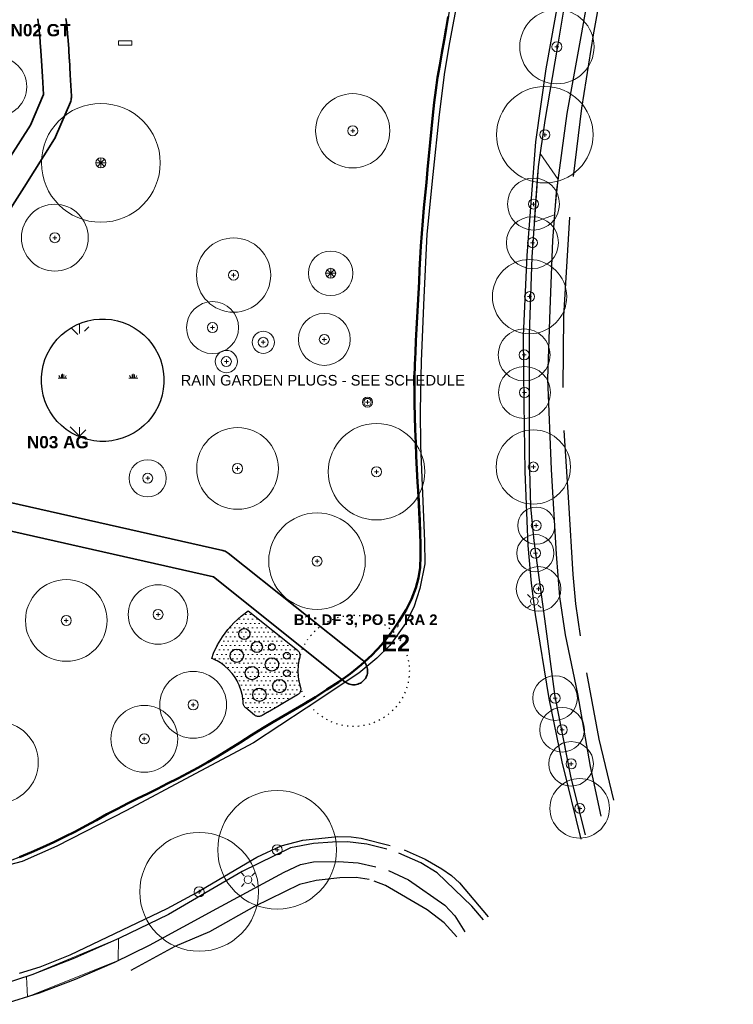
# Model space of a CAD drawing. Header units: metres. Extents: x -6555 to -6384, y 5654608 to 5654800.
# Tile 3 of 6: x -6449 to -6385, y 5654614 to 5654703. Entities that reach past the tile are written whole.
import ezdxf
from ezdxf.enums import TextEntityAlignment as Align

# ---------------------------------------------------------------- set-up
doc = ezdxf.new("R2010")
doc.units = ezdxf.units.M
doc.header["$LTSCALE"] = 0.5
doc.linetypes.add('DOT', pattern=[1.5, 0, -1.5])
doc.linetypes.add('PHANTOM', pattern=[22, 12, -2, 2, -2, 2, -2])
for name, color, linetype, lineweight in [('L-ANNO-TEXT', 2, 'Continuous', 18), ('L-GRAD-DRAIN', 150, 'Continuous', 25), ('L-HARD-PAVE', 8, 'Continuous', 35), ('L-PLNT-GRND', 83, 'Continuous', 13), ('L-PLNT-REMV', 1, 'Continuous', 25), ('L-PLNT-SHRB', 3, 'Continuous', 25), ('L-PLNT-TEXT', 3, 'Continuous', 18), ('V-PROP-LINE', 7, 'PHANTOM', 50), ('V-ROAD-CURB', 7, 'Continuous', 25), ('V-ROAD-SW', 8, 'Continuous', 25), ('V-SITE-FURN', 40, 'Continuous', 18), ('V-SITE-HARD', 8, 'Continuous', 18), ('V-UTIL-ELEC', 1, 'Continuous', 18), ('V-VEG-CANOPY', 92, 'Continuous', 13), ('V-VEG-TREE', 94, 'Continuous', 18)]:
    doc.layers.add(name, color=color, linetype=linetype, lineweight=lineweight)
doc.styles.add('BR-STD', font='arial.ttf')
doc.styles.add('BR-TITLE', font='arialbd.ttf')

# ---------------------------------------------------------------- blocks, each defined once
blk = doc.blocks.new('SITE-BENCH')
at = {"color": 0, "lineweight": -2}
blk.add_lwpolyline([(-1.5, -0.5), (1.5, -0.5), (1.5, 0.5), (-1.5, 0.5)], close=True, dxfattribs=at)
blk = doc.blocks.new('UTIL-LIGHT')
at = {"color": 0, "lineweight": -2}
for p, q in [((-0.71, 0.71), (-1.2, 1.2)), ((0.71, 0.71), (1.2, 1.2)), ((-0.71, -0.71), (-1.2, -1.2)), ((0.71, -0.71), (1.2, -1.2))]:
    blk.add_line(p, q, dxfattribs=at)
blk.add_circle((0, 0), 0.7, dxfattribs=at)
blk = doc.blocks.new('VEG-TREE-DECID')
at = {"color": 0, "lineweight": -2}
for p, q in [((-0.6, 0), (0.6, 0)), ((0, -0.6), (0, 0.6))]:
    blk.add_line(p, q, dxfattribs=at)
blk.add_circle((0, 0), 1.5, dxfattribs=at)
blk = doc.blocks.new('VEG-TREE-CONIF')
at = {"color": 0, "lineweight": -2}
for q in [(-1.5, 0), (-1.06, 1.06), (-1.06, -1.06), (0, 1.5), (1.06, 1.06), (1.5, 0), (0, -1.5), (1.06, -1.06)]:
    blk.add_line((0, 0), q, dxfattribs=at)
blk.add_circle((0, 0), 1.5, dxfattribs=at)

msp = doc.modelspace()

# ---------------------------------------------------------------- hatches: boundary and pattern name
at = {"layer": 'L-PLNT-GRND'}
h = msp.add_hatch(dxfattribs=at)
h.set_pattern_fill('GRASS', color=83, scale=0.25)
h.paths.add_polyline_path([(-6444.077, 5654665.532), (-6444.526, 5654665.832), (-6444.943, 5654666.174), (-6445.325, 5654666.556), (-6445.667, 5654666.973), (-6445.967, 5654667.422), (-6446.222, 5654667.898), (-6446.428, 5654668.397), (-6446.585, 5654668.913), (-6446.69, 5654669.442), (-6446.743, 5654669.98), (-6446.743, 5654670.519), (-6446.691, 5654671.056), (-6446.585, 5654671.586), (-6446.429, 5654672.102), (-6446.222, 5654672.601), (-6445.968, 5654673.077), (-6445.668, 5654673.526), (-6445.326, 5654673.943), (-6444.944, 5654674.325), (-6444.527, 5654674.667), (-6444.078, 5654674.967), (-6443.602, 5654675.222), (-6443.103, 5654675.428), (-6442.587, 5654675.585), (-6442.058, 5654675.69), (-6441.52, 5654675.743), (-6440.981, 5654675.743), (-6440.444, 5654675.691), (-6439.914, 5654675.585), (-6439.398, 5654675.429), (-6438.899, 5654675.222), (-6438.423, 5654674.968), (-6437.974, 5654674.668), (-6437.557, 5654674.326), (-6437.175, 5654673.944), (-6436.833, 5654673.527), (-6436.533, 5654673.078), (-6436.278, 5654672.602), (-6436.072, 5654672.103), (-6435.915, 5654671.587), (-6435.81, 5654671.058), (-6435.757, 5654670.52), (-6435.757, 5654669.981), (-6435.809, 5654669.444), (-6435.915, 5654668.914), (-6436.071, 5654668.398), (-6436.278, 5654667.899), (-6436.532, 5654667.423), (-6436.832, 5654666.974), (-6437.174, 5654666.557), (-6437.556, 5654666.175), (-6437.973, 5654665.833), (-6438.422, 5654665.533), (-6438.898, 5654665.278), (-6439.397, 5654665.072), (-6439.913, 5654664.915), (-6440.442, 5654664.81), (-6440.98, 5654664.757), (-6441.519, 5654664.757), (-6442.056, 5654664.809), (-6442.586, 5654664.915), (-6443.102, 5654665.071), (-6443.601, 5654665.278)])
h.paths.add_polyline_path([(-6442.833, 5654665.825), (-6442.391, 5654665.692), (-6441.939, 5654665.602), (-6441.48, 5654665.557), (-6441.019, 5654665.557), (-6440.56, 5654665.602), (-6440.108, 5654665.692), (-6439.667, 5654665.826), (-6439.24, 5654666.002), (-6438.834, 5654666.22), (-6438.45, 5654666.476), (-6438.094, 5654666.769), (-6437.768, 5654667.095), (-6437.475, 5654667.451), (-6437.219, 5654667.835), (-6437.002, 5654668.241), (-6436.825, 5654668.667), (-6436.692, 5654669.109), (-6436.602, 5654669.561), (-6436.557, 5654670.02), (-6436.557, 5654670.481), (-6436.602, 5654670.94), (-6436.692, 5654671.392), (-6436.826, 5654671.833), (-6437.002, 5654672.26), (-6437.22, 5654672.666), (-6437.476, 5654673.05), (-6437.769, 5654673.406), (-6438.095, 5654673.732), (-6438.451, 5654674.025), (-6438.835, 5654674.281), (-6439.241, 5654674.498), (-6439.667, 5654674.675), (-6440.109, 5654674.808), (-6440.561, 5654674.898), (-6441.02, 5654674.943), (-6441.481, 5654674.943), (-6441.94, 5654674.898), (-6442.392, 5654674.808), (-6442.833, 5654674.674), (-6443.26, 5654674.498), (-6443.666, 5654674.28), (-6444.05, 5654674.024), (-6444.406, 5654673.731), (-6444.732, 5654673.405), (-6445.025, 5654673.049), (-6445.281, 5654672.665), (-6445.498, 5654672.259), (-6445.675, 5654671.833), (-6445.808, 5654671.391), (-6445.898, 5654670.939), (-6445.943, 5654670.48), (-6445.943, 5654670.019), (-6445.898, 5654669.56), (-6445.808, 5654669.108), (-6445.674, 5654668.667), (-6445.498, 5654668.24), (-6445.28, 5654667.834), (-6445.024, 5654667.45), (-6444.731, 5654667.094), (-6444.405, 5654666.768), (-6444.049, 5654666.475), (-6443.665, 5654666.219), (-6443.259, 5654666.002)])
h = msp.add_hatch(dxfattribs=at)
h.set_pattern_fill('SWAMP', color=150, scale=0.25)
h.paths.add_polyline_path([(-6443.259, 5654666.002), (-6443.665, 5654666.219), (-6444.049, 5654666.475), (-6444.405, 5654666.768), (-6444.731, 5654667.094), (-6445.024, 5654667.45), (-6445.28, 5654667.834), (-6445.498, 5654668.24), (-6445.674, 5654668.667), (-6445.808, 5654669.108), (-6445.898, 5654669.56), (-6445.943, 5654670.019), (-6445.943, 5654670.48), (-6445.898, 5654670.939), (-6445.808, 5654671.391), (-6445.675, 5654671.833), (-6445.498, 5654672.259), (-6445.281, 5654672.665), (-6445.025, 5654673.049), (-6444.732, 5654673.405), (-6444.406, 5654673.731), (-6444.05, 5654674.024), (-6443.666, 5654674.28), (-6443.26, 5654674.498), (-6442.833, 5654674.674), (-6442.392, 5654674.808), (-6441.94, 5654674.898), (-6441.481, 5654674.943), (-6441.02, 5654674.943), (-6440.561, 5654674.898), (-6440.109, 5654674.808), (-6439.667, 5654674.675), (-6439.241, 5654674.498), (-6438.835, 5654674.281), (-6438.451, 5654674.025), (-6438.095, 5654673.732), (-6437.769, 5654673.406), (-6437.476, 5654673.05), (-6437.22, 5654672.666), (-6437.002, 5654672.26), (-6436.826, 5654671.833), (-6436.692, 5654671.392), (-6436.602, 5654670.94), (-6436.557, 5654670.481), (-6436.557, 5654670.02), (-6436.602, 5654669.561), (-6436.692, 5654669.109), (-6436.825, 5654668.667), (-6437.002, 5654668.241), (-6437.219, 5654667.835), (-6437.475, 5654667.451), (-6437.768, 5654667.095), (-6438.094, 5654666.769), (-6438.45, 5654666.476), (-6438.834, 5654666.22), (-6439.24, 5654666.002), (-6439.667, 5654665.826), (-6440.108, 5654665.692), (-6440.56, 5654665.602), (-6441.019, 5654665.557), (-6441.48, 5654665.557), (-6441.939, 5654665.602), (-6442.391, 5654665.692), (-6442.833, 5654665.825)])
h = msp.add_hatch(dxfattribs=at)
h.set_pattern_fill('DOTS', color=42, scale=0.25)
h.paths.add_polyline_path([(-6423.765, 5654646.002), (-6423.722, 5654645.964), (-6423.683, 5654645.922), (-6423.648, 5654645.877), (-6423.617, 5654645.829), (-6423.591, 5654645.778), (-6423.57, 5654645.725), (-6423.555, 5654645.67), (-6423.544, 5654645.614), (-6423.539, 5654645.557), (-6423.54, 5654645.5), (-6423.546, 5654645.443), (-6423.557, 5654645.387), (-6423.611, 5654645.168), (-6423.629, 5654645.082), (-6423.688, 5654644.684), (-6423.696, 5654644.596), (-6423.716, 5654644.194), (-6423.716, 5654644.106), (-6423.696, 5654643.704), (-6423.688, 5654643.616), (-6423.629, 5654643.218), (-6423.611, 5654643.132), (-6423.514, 5654642.741), (-6423.494, 5654642.677), (-6423.48, 5654642.622), (-6423.472, 5654642.565), (-6423.468, 5654642.508), (-6423.471, 5654642.451), (-6423.478, 5654642.394), (-6423.491, 5654642.339), (-6423.51, 5654642.285), (-6423.533, 5654642.232), (-6423.561, 5654642.183), (-6423.594, 5654642.136), (-6423.631, 5654642.092), (-6423.672, 5654642.053), (-6423.717, 5654642.017), (-6423.764, 5654641.986), (-6424.615, 5654641.486), (-6424.619, 5654641.483), (-6425.539, 5654640.952), (-6426.461, 5654640.419), (-6426.469, 5654640.414), (-6426.938, 5654640.137), (-6426.991, 5654640.109), (-6427.047, 5654640.086), (-6427.105, 5654640.07), (-6427.164, 5654640.059), (-6427.225, 5654640.054), (-6427.285, 5654640.055), (-6427.345, 5654640.062), (-6427.404, 5654640.075), (-6427.461, 5654640.094), (-6427.516, 5654640.119), (-6427.568, 5654640.149), (-6427.617, 5654640.184), (-6428.411, 5654640.818), (-6428.453, 5654640.855), (-6428.492, 5654640.896), (-6428.527, 5654640.941), (-6428.557, 5654640.988), (-6428.583, 5654641.039), (-6428.604, 5654641.091), (-6428.62, 5654641.145), (-6428.63, 5654641.201), (-6428.636, 5654641.257), (-6428.647, 5654641.494), (-6428.656, 5654641.582), (-6428.708, 5654641.931), (-6428.725, 5654642.018), (-6428.811, 5654642.36), (-6428.837, 5654642.445), (-6428.956, 5654642.777), (-6428.989, 5654642.859), (-6429.14, 5654643.178), (-6429.182, 5654643.256), (-6429.364, 5654643.559), (-6429.413, 5654643.633), (-6429.623, 5654643.916), (-6429.679, 5654643.985), (-6429.916, 5654644.246), (-6429.979, 5654644.309), (-6430.24, 5654644.546), (-6430.309, 5654644.602), (-6430.592, 5654644.812), (-6430.666, 5654644.861), (-6430.969, 5654645.043), (-6431.047, 5654645.085), (-6431.366, 5654645.236), (-6431.448, 5654645.269), (-6431.457, 5654645.273), (-6431.294, 5654645.729), (-6430.936, 5654646.485), (-6430.507, 5654647.202), (-6430.008, 5654647.874), (-6429.447, 5654648.494), (-6428.827, 5654649.056), (-6428.187, 5654649.53)])

# ---------------------------------------------------------------- linework, layer by layer
at = {"layer": 'L-GRAD-DRAIN'}
msp.add_lwpolyline([(-6443.601, 5654665.278), (-6444.077, 5654665.532), (-6444.526, 5654665.832), (-6444.943, 5654666.174), (-6445.325, 5654666.556), (-6445.667, 5654666.973), (-6445.967, 5654667.422), (-6446.222, 5654667.898), (-6446.428, 5654668.397), (-6446.585, 5654668.913), (-6446.69, 5654669.442), (-6446.743, 5654669.98), (-6446.743, 5654670.519), (-6446.691, 5654671.056), (-6446.585, 5654671.586), (-6446.429, 5654672.102), (-6446.222, 5654672.601), (-6445.968, 5654673.077), (-6445.668, 5654673.526), (-6445.326, 5654673.943), (-6444.944, 5654674.325), (-6444.527, 5654674.667), (-6444.078, 5654674.967), (-6443.602, 5654675.222), (-6443.103, 5654675.428), (-6442.587, 5654675.585), (-6442.058, 5654675.69), (-6441.52, 5654675.743), (-6440.981, 5654675.743), (-6440.444, 5654675.691), (-6439.914, 5654675.585), (-6439.398, 5654675.429), (-6438.899, 5654675.222), (-6438.423, 5654674.968), (-6437.974, 5654674.668), (-6437.557, 5654674.326), (-6437.175, 5654673.944), (-6436.833, 5654673.527), (-6436.533, 5654673.078), (-6436.278, 5654672.602), (-6436.072, 5654672.103), (-6435.915, 5654671.587), (-6435.81, 5654671.058), (-6435.757, 5654670.52), (-6435.757, 5654669.981), (-6435.809, 5654669.444), (-6435.915, 5654668.914), (-6436.071, 5654668.398), (-6436.278, 5654667.899), (-6436.532, 5654667.423), (-6436.832, 5654666.974), (-6437.174, 5654666.557), (-6437.556, 5654666.175), (-6437.973, 5654665.833), (-6438.422, 5654665.533), (-6438.898, 5654665.278), (-6439.397, 5654665.072), (-6439.913, 5654664.915), (-6440.442, 5654664.81), (-6440.98, 5654664.757), (-6441.519, 5654664.757), (-6442.056, 5654664.809), (-6442.586, 5654664.915), (-6443.102, 5654665.071), (-6443.601, 5654665.278)], close=True, dxfattribs=at)
at = {"layer": 'L-HARD-PAVE'}
for points in [[(-6450.419, 5654688.933), (-6447.732, 5654693.17), (-6446.567, 5654695.92), (-6446.656, 5654697.527), (-6446.738, 5654698.932), (-6446.796, 5654699.846), (-6446.848, 5654700.585), (-6446.894, 5654701.15), (-6446.939, 5654701.647), (-6446.984, 5654702.073), (-6447.028, 5654702.424), (-6447.07, 5654702.707)], [(-6444.549, 5654702.747), (-6444.502, 5654702.368), (-6444.499, 5654702.346), (-6444.452, 5654701.9), (-6444.451, 5654701.884), (-6444.404, 5654701.372), (-6444.403, 5654701.359), (-6444.356, 5654700.781), (-6444.355, 5654700.767), (-6444.302, 5654700.017), (-6444.301, 5654700.009), (-6444.243, 5654699.087), (-6444.242, 5654699.08), (-6444.16, 5654697.67), (-6444.16, 5654697.667), (-6444.055, 5654695.769), (-6444.054, 5654695.655), (-6444.063, 5654695.541), (-6444.082, 5654695.429), (-6444.112, 5654695.318), (-6444.152, 5654695.212), (-6445.47, 5654692.1), (-6445.514, 5654692.007), (-6445.565, 5654691.918), (-6448.307, 5654687.595), (-6450.338, 5654684.388)], [(-6457.112, 5654660.98), (-6430.475, 5654654.969), (-6430.366, 5654654.94), (-6430.26, 5654654.9), (-6430.159, 5654654.851), (-6430.062, 5654654.793), (-6429.97, 5654654.727), (-6417.939, 5654645.127), (-6417.847, 5654645.046), (-6417.763, 5654644.956), (-6417.689, 5654644.859), (-6417.624, 5654644.754), (-6417.57, 5654644.644), (-6417.527, 5654644.529), (-6417.496, 5654644.411), (-6417.476, 5654644.29), (-6417.468, 5654644.167), (-6417.473, 5654644.045), (-6417.489, 5654643.923), (-6417.517, 5654643.804), (-6417.557, 5654643.688), (-6417.608, 5654643.576), (-6417.669, 5654643.47), (-6417.741, 5654643.37), (-6417.822, 5654643.278), (-6417.912, 5654643.195), (-6418.01, 5654643.12), (-6418.114, 5654643.056), (-6418.224, 5654643.002), (-6418.339, 5654642.959), (-6418.458, 5654642.927), (-6418.579, 5654642.908), (-6418.701, 5654642.9), (-6418.824, 5654642.904), (-6418.945, 5654642.921), (-6419.065, 5654642.949), (-6419.181, 5654642.989), (-6419.292, 5654643.04), (-6419.398, 5654643.101), (-6419.498, 5654643.173), (-6431.305, 5654652.594), (-6457.418, 5654658.486)]]:
    msp.add_lwpolyline(points, dxfattribs=at)
at = {"layer": 'L-PLNT-REMV', "linetype": 'DOT'}
msp.add_lwpolyline([(-6413.934, 5654642.699), (-6414.099, 5654642.237), (-6414.309, 5654641.793), (-6414.561, 5654641.372), (-6414.853, 5654640.978), (-6415.183, 5654640.614), (-6415.546, 5654640.285), (-6415.94, 5654639.993), (-6416.361, 5654639.74), (-6416.805, 5654639.531), (-6417.267, 5654639.365), (-6417.743, 5654639.246), (-6418.228, 5654639.174), (-6418.718, 5654639.15), (-6419.208, 5654639.174), (-6419.694, 5654639.246), (-6420.17, 5654639.365), (-6420.632, 5654639.531), (-6421.075, 5654639.74), (-6421.496, 5654639.993), (-6421.89, 5654640.285), (-6422.254, 5654640.614), (-6422.583, 5654640.978), (-6422.876, 5654641.372), (-6423.128, 5654641.793), (-6423.338, 5654642.237), (-6423.503, 5654642.699), (-6423.622, 5654643.175), (-6423.694, 5654643.66), (-6423.718, 5654644.15), (-6423.694, 5654644.64), (-6423.622, 5654645.125), (-6423.503, 5654645.601), (-6423.338, 5654646.063), (-6423.128, 5654646.507), (-6422.876, 5654646.928), (-6422.583, 5654647.322), (-6422.254, 5654647.685), (-6421.89, 5654648.015), (-6421.496, 5654648.307), (-6421.075, 5654648.56), (-6420.632, 5654648.769), (-6420.17, 5654648.935), (-6419.694, 5654649.054), (-6419.208, 5654649.126), (-6418.718, 5654649.15), (-6418.228, 5654649.126), (-6417.743, 5654649.054), (-6417.267, 5654648.935), (-6416.805, 5654648.769), (-6416.361, 5654648.56), (-6415.94, 5654648.307), (-6415.546, 5654648.015), (-6415.183, 5654647.685), (-6414.853, 5654647.322), (-6414.561, 5654646.928), (-6414.309, 5654646.507), (-6414.099, 5654646.063), (-6413.934, 5654645.601), (-6413.814, 5654645.125), (-6413.742, 5654644.64), (-6413.718, 5654644.15), (-6413.742, 5654643.66), (-6413.814, 5654643.175), (-6413.934, 5654642.699)], close=True, dxfattribs=at)
at = {"layer": 'L-PLNT-SHRB'}
msp.add_lwpolyline([(-6423.765, 5654646.002), (-6423.722, 5654645.964), (-6423.683, 5654645.922), (-6423.648, 5654645.877), (-6423.617, 5654645.829), (-6423.591, 5654645.778), (-6423.57, 5654645.725), (-6423.555, 5654645.67), (-6423.544, 5654645.614), (-6423.539, 5654645.557), (-6423.54, 5654645.5), (-6423.546, 5654645.443), (-6423.557, 5654645.387), (-6423.611, 5654645.168), (-6423.629, 5654645.082), (-6423.688, 5654644.684), (-6423.696, 5654644.596), (-6423.716, 5654644.194), (-6423.716, 5654644.106), (-6423.696, 5654643.704), (-6423.688, 5654643.616), (-6423.629, 5654643.218), (-6423.611, 5654643.132), (-6423.514, 5654642.741), (-6423.494, 5654642.677), (-6423.48, 5654642.622), (-6423.472, 5654642.565), (-6423.468, 5654642.508), (-6423.471, 5654642.451), (-6423.478, 5654642.394), (-6423.491, 5654642.339), (-6423.51, 5654642.285), (-6423.533, 5654642.232), (-6423.561, 5654642.183), (-6423.594, 5654642.136), (-6423.631, 5654642.092), (-6423.672, 5654642.053), (-6423.717, 5654642.017), (-6423.764, 5654641.986), (-6424.615, 5654641.486), (-6424.619, 5654641.483), (-6425.539, 5654640.952), (-6426.461, 5654640.419), (-6426.469, 5654640.414), (-6426.938, 5654640.137), (-6426.991, 5654640.109), (-6427.047, 5654640.086), (-6427.105, 5654640.07), (-6427.164, 5654640.059), (-6427.225, 5654640.054), (-6427.285, 5654640.055), (-6427.345, 5654640.062), (-6427.404, 5654640.075), (-6427.461, 5654640.094), (-6427.516, 5654640.119), (-6427.568, 5654640.149), (-6427.617, 5654640.184), (-6428.411, 5654640.818), (-6428.453, 5654640.855), (-6428.492, 5654640.896), (-6428.527, 5654640.941), (-6428.557, 5654640.988), (-6428.583, 5654641.039), (-6428.604, 5654641.091), (-6428.62, 5654641.145), (-6428.63, 5654641.201), (-6428.636, 5654641.257), (-6428.647, 5654641.494), (-6428.656, 5654641.582), (-6428.708, 5654641.931), (-6428.725, 5654642.018), (-6428.811, 5654642.36), (-6428.837, 5654642.445), (-6428.956, 5654642.777), (-6428.989, 5654642.859), (-6429.14, 5654643.178), (-6429.182, 5654643.256), (-6429.364, 5654643.559), (-6429.413, 5654643.633), (-6429.623, 5654643.916), (-6429.679, 5654643.985), (-6429.916, 5654644.246), (-6429.979, 5654644.309), (-6430.24, 5654644.546), (-6430.309, 5654644.602), (-6430.592, 5654644.812), (-6430.666, 5654644.861), (-6430.969, 5654645.043), (-6431.047, 5654645.085), (-6431.366, 5654645.236), (-6431.448, 5654645.269), (-6431.457, 5654645.273), (-6431.294, 5654645.729), (-6430.936, 5654646.485), (-6430.507, 5654647.202), (-6430.008, 5654647.874), (-6429.447, 5654648.494), (-6428.827, 5654649.056), (-6428.187, 5654649.53), (-6423.765, 5654646.002)], close=True, dxfattribs=at)
for centre, radius in [((-6428.532, 5654647.458), 0.5), ((-6427.407, 5654646.289), 0.5), ((-6429.207, 5654645.51), 0.6), ((-6426.057, 5654646.289), 0.3), ((-6426.057, 5654644.73), 0.6), ((-6424.707, 5654645.51), 0.3), ((-6427.857, 5654643.951), 0.6), ((-6424.707, 5654643.951), 0.3), ((-6425.382, 5654642.782), 0.6), ((-6427.182, 5654642.002), 0.6)]:
    msp.add_circle(centre, radius, dxfattribs=at)
at = {"layer": 'V-PROP-LINE'}
msp.add_lwpolyline([(-6410.222, 5654702.925), (-6410.415, 5654701.85), (-6410.606, 5654700.776), (-6410.802, 5654699.661), (-6410.994, 5654698.546), (-6411.176, 5654697.429), (-6411.343, 5654696.31), (-6411.493, 5654695.189), (-6411.62, 5654694.065), (-6411.74, 5654692.84), (-6411.854, 5654691.614), (-6411.965, 5654690.388), (-6412.075, 5654689.163), (-6412.181, 5654688.016), (-6412.292, 5654686.869), (-6412.403, 5654685.722), (-6412.507, 5654684.575), (-6412.601, 5654683.427), (-6412.679, 5654682.278), (-6412.739, 5654681.218), (-6412.795, 5654680.159), (-6412.85, 5654679.099), (-6412.904, 5654678.04), (-6412.959, 5654676.98), (-6413.014, 5654675.918), (-6413.07, 5654674.856), (-6413.125, 5654673.794), (-6413.18, 5654672.732), (-6413.234, 5654671.669), (-6413.269, 5654670.503), (-6413.267, 5654669.336), (-6413.244, 5654668.169), (-6413.214, 5654667.002), (-6413.182, 5654665.817), (-6413.146, 5654664.631), (-6413.102, 5654663.445), (-6413.049, 5654662.26), (-6412.982, 5654661.091), (-6412.908, 5654659.922), (-6412.839, 5654658.752), (-6412.786, 5654657.653), (-6412.745, 5654656.554), (-6412.709, 5654655.455), (-6412.708, 5654654.441), (-6412.759, 5654653.426), (-6412.892, 5654652.508), (-6413.143, 5654651.607), (-6413.533, 5654650.603), (-6414.018, 5654649.643), (-6414.668, 5654648.57), (-6415.383, 5654647.54), (-6416.191, 5654646.511), (-6417.086, 5654645.556), (-6418.042, 5654644.694), (-6419.04, 5654643.891), (-6420.083, 5654643.148), (-6421.112, 5654642.468), (-6422.147, 5654641.803), (-6423.197, 5654641.159), (-6424.116, 5654640.619), (-6425.039, 5654640.086), (-6425.962, 5654639.552), (-6426.879, 5654639.01), (-6427.896, 5654638.378), (-6428.901, 5654637.728), (-6429.909, 5654637.08), (-6430.932, 5654636.457), (-6431.817, 5654635.949), (-6432.71, 5654635.453), (-6433.608, 5654634.969), (-6434.512, 5654634.493), (-6435.418, 5654634.024), (-6436.318, 5654633.569), (-6437.221, 5654633.121), (-6438.125, 5654632.675), (-6439.027, 5654632.226), (-6439.926, 5654631.77), (-6440.874, 5654631.268), (-6441.816, 5654630.754), (-6442.757, 5654630.238), (-6443.703, 5654629.732), (-6444.672, 5654629.238), (-6445.649, 5654628.763), (-6446.635, 5654628.305), (-6447.631, 5654627.863), (-6448.728, 5654627.406)], dxfattribs=at)
at = {"layer": 'V-ROAD-CURB'}
for points in [[(-6398.302, 5654629.037), (-6400.011, 5654635.971), (-6401.156, 5654641.68), (-6402.404, 5654649.2), (-6402.753, 5654652.036), (-6403.045, 5654655.399), (-6403.327, 5654662.047), (-6403.399, 5654668.169), (-6403.461, 5654674.278), (-6403.15, 5654681.461), (-6402.751, 5654686.567), (-6402.35, 5654691.673), (-6401.448, 5654698.223), (-6400.215, 5654705.051), (-6397.941, 5654714.638), (-6396.709, 5654719.579), (-6395.485, 5654724.522), (-6393.48, 5654730.67), (-6391.422, 5654736.238), (-6388.664, 5654742.729), (-6385.906, 5654749.221)], [(-6396.506, 5654631.102), (-6397.445, 5654635.576), (-6398.601, 5654642.088), (-6399.712, 5654647.374), (-6400.198, 5654650.802), (-6400.522, 5654654.629), (-6400.963, 5654662.228), (-6401.297, 5654670.377), (-6401.068, 5654676.596), (-6400.845, 5654682.813), (-6400.506, 5654687.105), (-6399.552, 5654694.201), (-6398.305, 5654701.112), (-6397.057, 5654708.013), (-6395.549, 5654715.597), (-6394.268, 5654721.039), (-6391.947, 5654728.312), (-6391.347, 5654729.968), (-6389.313, 5654735.184), (-6387.267, 5654740.396), (-6384.635, 5654746.553)], [(-6408.57, 5654708.883), (-6410.122, 5654700.583), (-6410.557, 5654697.925), (-6411.046, 5654694.119), (-6411.602, 5654688.74), (-6412.154, 5654683.364), (-6412.414, 5654677.666), (-6412.666, 5654671.974), (-6412.759, 5654667.535), (-6412.724, 5654664.363), (-6412.347, 5654655.79), (-6412.339, 5654653.774), (-6412.764, 5654651.541), (-6413.311, 5654649.861), (-6414.078, 5654648.404), (-6415.478, 5654646.44), (-6416.623, 5654645.292), (-6418.25, 5654643.951), (-6422.981, 5654640.808), (-6427.706, 5654637.674), (-6433.399, 5654634.651), (-6439.109, 5654631.625), (-6445.357, 5654628.41), (-6448.47, 5654627.03), (-6461.253, 5654623.693)], [(-6448.702, 5654616.989), (-6446.864, 5654617.563), (-6444.153, 5654618.659), (-6435.457, 5654622.804), (-6432.854, 5654624.232), (-6427.409, 5654627.42), (-6425.22, 5654628.441), (-6423.272, 5654628.962), (-6420.124, 5654629.276), (-6418.947, 5654629.253), (-6418.057, 5654629.13), (-6415.43, 5654628.481)], [(-6414.194, 5654628.087), (-6412.31, 5654627.246), (-6410.797, 5654626.374), (-6409.935, 5654625.773), (-6409.229, 5654625.102), (-6406.636, 5654622.07)], [(-6450.185, 5654614.207), (-6446.919, 5654615.251), (-6443.676, 5654616.469), (-6440.15, 5654617.988), (-6437.041, 5654619.519), (-6431.001, 5654622.802), (-6424.962, 5654626.083), (-6423.496, 5654626.759), (-6422.311, 5654627), (-6420.073, 5654627.045), (-6418.318, 5654626.916), (-6416.731, 5654626.567)], [(-6415.587, 5654626.213), (-6413.798, 5654625.381), (-6410.541, 5654623.122), (-6409.644, 5654622.154), (-6408.732, 5654620.701)]]:
    msp.add_lwpolyline(points, dxfattribs=at)
at = {"layer": 'V-ROAD-SW'}
for points in [[(-6385.708, 5654748.829), (-6386.86, 5654746.345), (-6389.473, 5654739.898), (-6391.49, 5654735.185), (-6392.875, 5654731.201), (-6394.393, 5654726.425), (-6395.911, 5654721.629), (-6397.764, 5654713.795), (-6399.376, 5654706.57), (-6400.46, 5654700.069), (-6401.548, 5654693.562), (-6402.148, 5654689.404), (-6402.712, 5654681.314), (-6402.949, 5654674.388), (-6402.956, 5654668.833), (-6402.966, 5654663.283), (-6402.842, 5654658.921), (-6402.543, 5654655.815), (-6401.599, 5654648.832), (-6400.648, 5654641.845), (-6399.219, 5654634.559), (-6397.94, 5654629.42)], [(-6395.639, 5654709.081), (-6396.513, 5654705.097), (-6397.225, 5654701.263), (-6398.274, 5654694.693), (-6399.025, 5654688.558)], [(-6451.302, 5654626.472), (-6448.124, 5654627.654), (-6445.48, 5654628.84), (-6438.799, 5654632.309), (-6432.123, 5654635.781), (-6430.234, 5654636.875), (-6426.572, 5654639.199), (-6422.52, 5654641.574), (-6418.967, 5654643.947), (-6417.791, 5654644.902), (-6416.543, 5654646.102), (-6415.278, 5654647.683), (-6414.146, 5654649.402), (-6413.405, 5654650.907), (-6412.893, 5654652.485), (-6412.78, 5654653.136), (-6412.704, 5654655.161), (-6413.104, 5654663.611), (-6413.272, 5654670.051), (-6412.914, 5654677.011), (-6412.568, 5654683.964), (-6412.093, 5654689.043), (-6411.618, 5654694.12), (-6411.304, 5654696.565), (-6409.673, 5654705.94)], [(-6399.346, 5654684.884), (-6399.886, 5654676.017), (-6399.925, 5654669.598)], [(-6399.837, 5654665.729), (-6399.437, 5654659.266), (-6399.042, 5654652.802), (-6398.794, 5654650.177), (-6398.379, 5654647.3)], [(-6397.816, 5654643.972), (-6396.696, 5654638.013), (-6395.405, 5654632.533)], [(-6415.75, 5654628.146), (-6417.536, 5654628.594), (-6419.266, 5654628.786), (-6420.604, 5654628.777), (-6422.324, 5654628.641), (-6424.387, 5654628.253), (-6428.724, 5654626.143), (-6435.328, 5654622.266), (-6439.724, 5654620.159), (-6443.792, 5654618.346), (-6447.598, 5654616.853), (-6450.358, 5654615.942)], [(-6407.067, 5654621.788), (-6408.115, 5654623.033), (-6411.215, 5654626.021), (-6412.673, 5654626.921), (-6414.669, 5654627.79)], [(-6417.319, 5654625.403), (-6418.488, 5654625.593), (-6419.946, 5654625.574), (-6422.074, 5654625.317), (-6423.571, 5654624.967), (-6427.634, 5654622.992), (-6431.645, 5654620.716), (-6434.761, 5654619.385), (-6438.734, 5654617.25)], [(-6409.443, 5654620.265), (-6410.602, 5654621.521), (-6412.12, 5654622.7), (-6415.844, 5654624.868), (-6416.865, 5654625.269)]]:
    msp.add_lwpolyline(points, dxfattribs=at)
at = {"layer": 'V-SITE-HARD'}
for points in [[(-6402.512, 5654684.451), (-6402.21, 5654688.743), (-6401.987, 5654690.616), (-6400.36, 5654688.285), (-6400.698, 5654685.095), (-6402.512, 5654684.451)], [(-6439.846, 5654618.136), (-6448.013, 5654614.883), (-6448.09, 5654616.684), (-6439.83, 5654620.116), (-6439.846, 5654618.136)]]:
    msp.add_lwpolyline(points, close=True, dxfattribs=at)
at = {"layer": 'V-VEG-CANOPY'}
for centre, radius in [((-6400.47, 5654700.199), 3.333), ((-6450.73, 5654696.612), 2.667), ((-6401.553, 5654692.301), 4.333), ((-6418.801, 5654692.652), 3.333), ((-6441.409, 5654689.77), 5.333), ((-6402.571, 5654686.074), 2.333), ((-6445.546, 5654683.051), 3), ((-6402.666, 5654682.604), 2.333), ((-6429.495, 5654679.693), 3.333), ((-6420.781, 5654679.852), 2), ((-6402.927, 5654677.756), 3.333), ((-6431.386, 5654674.977), 2.333), ((-6421.35, 5654673.92), 2.333), ((-6426.832, 5654673.655), 1), ((-6403.411, 5654672.525), 2.333), ((-6430.147, 5654671.927), 1), ((-6403.381, 5654669.148), 2.333), ((-6417.478, 5654668.289), 0.333), ((-6416.665, 5654662.035), 4.333), ((-6429.143, 5654662.325), 3.667), ((-6402.587, 5654662.461), 3.333), ((-6437.206, 5654661.446), 1.667), ((-6422.007, 5654654.005), 4.333), ((-6402.321, 5654657.197), 1.667), ((-6402.4, 5654654.721), 1.667), ((-6402.118, 5654651.514), 2), ((-6444.514, 5654648.676), 3.667), ((-6436.281, 5654649.212), 2.667), ((-6433.128, 5654641.097), 3), ((-6400.636, 5654641.702), 2), ((-6437.51, 5654638.046), 3), ((-6400.001, 5654638.858), 2), ((-6450.698, 5654635.928), 3.667), ((-6399.193, 5654635.802), 2), ((-6398.425, 5654631.805), 2.667), ((-6425.582, 5654628.082), 5.333), ((-6432.587, 5654624.308), 5.333)]:
    msp.add_circle(centre, radius, dxfattribs=at)

# ---------------------------------------------------------------- block references
at = {"layer": 'V-SITE-FURN', "xscale": 0.4, "yscale": 0.4}
msp.add_blockref('SITE-BENCH', (-6439.23, 5654700.531), dxfattribs=at)
at = {"layer": 'V-UTIL-ELEC', "xscale": 0.5, "yscale": 0.5}
for p in [(-6402.496, 5654650.397), (-6428.201, 5654625.401)]:
    msp.add_blockref('UTIL-LIGHT', p, dxfattribs=at)
at = {"layer": 'V-VEG-TREE', "xscale": 0.3, "yscale": 0.3}
for name, p in [('VEG-TREE-DECID', (-6400.47, 5654700.199)), ('VEG-TREE-DECID', (-6418.801, 5654692.652)), ('VEG-TREE-DECID', (-6401.553, 5654692.301)), ('VEG-TREE-CONIF', (-6441.409, 5654689.77)), ('VEG-TREE-DECID', (-6402.571, 5654686.074)), ('VEG-TREE-DECID', (-6445.546, 5654683.051)), ('VEG-TREE-DECID', (-6402.666, 5654682.604)), ('VEG-TREE-DECID', (-6429.495, 5654679.693)), ('VEG-TREE-CONIF', (-6420.781, 5654679.852)), ('VEG-TREE-DECID', (-6402.927, 5654677.756)), ('VEG-TREE-DECID', (-6431.386, 5654674.977)), ('VEG-TREE-DECID', (-6421.35, 5654673.92)), ('VEG-TREE-DECID', (-6426.832, 5654673.655)), ('VEG-TREE-DECID', (-6403.411, 5654672.525)), ('VEG-TREE-DECID', (-6430.147, 5654671.927)), ('VEG-TREE-DECID', (-6403.381, 5654669.148)), ('VEG-TREE-DECID', (-6417.478, 5654668.289)), ('VEG-TREE-DECID', (-6429.143, 5654662.325)), ('VEG-TREE-DECID', (-6402.587, 5654662.461)), ('VEG-TREE-DECID', (-6437.206, 5654661.446)), ('VEG-TREE-DECID', (-6416.665, 5654662.035)), ('VEG-TREE-DECID', (-6402.321, 5654657.197)), ('VEG-TREE-DECID', (-6402.4, 5654654.721)), ('VEG-TREE-DECID', (-6422.007, 5654654.005)), ('VEG-TREE-DECID', (-6402.118, 5654651.514)), ('VEG-TREE-DECID', (-6436.281, 5654649.212)), ('VEG-TREE-DECID', (-6444.514, 5654648.676)), ('VEG-TREE-DECID', (-6433.128, 5654641.097)), ('VEG-TREE-DECID', (-6400.636, 5654641.702)), ('VEG-TREE-DECID', (-6400.001, 5654638.858)), ('VEG-TREE-DECID', (-6437.51, 5654638.046)), ('VEG-TREE-DECID', (-6399.193, 5654635.802)), ('VEG-TREE-DECID', (-6398.425, 5654631.805)), ('VEG-TREE-DECID', (-6425.582, 5654628.082)), ('VEG-TREE-DECID', (-6432.587, 5654624.308))]:
    msp.add_blockref(name, p, dxfattribs=at)

# ---------------------------------------------------------------- texts
at = {"layer": 'L-ANNO-TEXT', "style": 'BR-TITLE'}
msp.add_text('E2', height=1.5, dxfattribs=at).set_placement((-6416.218, 5654646.65), align=Align.MIDDLE_LEFT)
at = {"layer": 'L-PLNT-TEXT'}
for s, height, style, p in [('N02 GT', 1.1, 'BR-TITLE', (-6449.521, 5654701.69)), ('RAIN GARDEN PLUGS - SEE SCHEDULE', 0.95, 'BR-STD', (-6434.25, 5654670.25)), ('N03 AG', 1.1, 'BR-TITLE', (-6448.051, 5654664.69)), ('B1: DF 3, PO 5, RA 2', 0.95, 'BR-TITLE', (-6424.092, 5654648.748))]:
    msp.add_text(s, height=height, dxfattribs=dict(at, style=style)).set_placement(p, align=Align.MIDDLE_LEFT)

doc.saveas('drawing.dxf')
